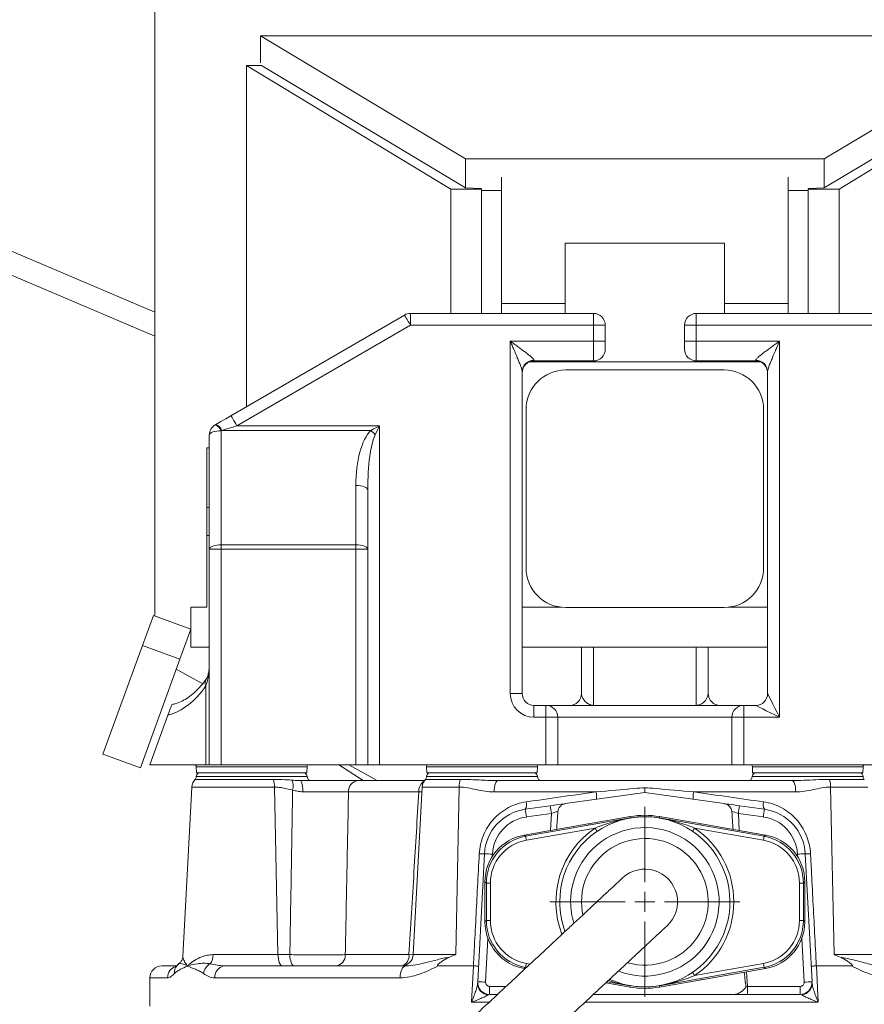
# Model space of a CAD drawing. Header units: millimetres. Extents: x 11 to 989, y 20 to 1240.
# Tile 7 of 10: x 342 to 556, y 766 to 1014. Entities that reach past the tile are written whole.
import ezdxf

# ---------------------------------------------------------------- set-up
doc = ezdxf.new("R2010")
doc.units = ezdxf.units.MM

# ---------------------------------------------------------------- blocks, each defined once
blk = doc.blocks.new('SW_CENTERMARKSYMBOL_0')
at = {"color": 0, "linetype": 'Continuous', "lineweight": 0}
for p, q in [((0, 5), (0, 24)), ((0, 0), (0, 2.5)), ((-5, 0), (-24, 0)), ((0, 0), (-2.5, 0)), ((0, 0), (0, -2.5)), ((0, 0), (2.5, 0)), ((5, 0), (24, 0)), ((0, -5), (0, -24))]:
    blk.add_line(p, q, dxfattribs=at)

msp = doc.modelspace()

# ---------------------------------------------------------------- linework, layer by layer
at = {"color": 7, "linetype": 'Continuous', "lineweight": 15}
for p, q in [((376.52, 940.6), (42.09, 1082.67)), ((49.42, 1073.43), (376.52, 934.49)), ((376.52, 863.77), (376.52, 1044.57)), ((403.17, 1010.35), (597.33, 1010.35)), ((454.98, 979.28), (403.17, 1010.35)), ((403.17, 1003.52), (403.17, 1010.35)), ((597.33, 1010.35), (545.52, 979.28)), ((399.65, 916.7), (399.65, 1002.86)), ((399.65, 1002.86), (451.22, 971.67)), ((403.41, 1002.86), (399.65, 1002.86)), ((403.41, 1002.86), (454.98, 971.93)), ((545.52, 971.93), (597.1, 1002.86)), ((600.86, 1002.86), (549.29, 971.67)), ((454.98, 971.93), (454.98, 979.28)), ((545.52, 979.28), (454.98, 979.28)), ((545.52, 971.93), (545.52, 979.28)), ((464.04, 942.73), (464.04, 974.67)), ((536.47, 974.67), (536.47, 942.73)), ((451.22, 971.67), (451.22, 940.25)), ((459.01, 971.67), (451.22, 971.67)), ((454.98, 971.93), (458.81, 971.79)), ((458.81, 971.79), (459.01, 971.67)), ((459.01, 971.67), (459.01, 969.53)), ((464.04, 971.33), (459.01, 971.33)), ((541.5, 971.33), (536.47, 971.33)), ((541.7, 971.79), (541.5, 971.67)), ((549.29, 971.67), (541.5, 971.67)), ((541.5, 971.67), (541.5, 969.53)), ((541.7, 971.79), (545.52, 971.93)), ((549.29, 971.67), (549.29, 940.25)), ((459.01, 969.53), (459.01, 940.25)), ((541.5, 969.53), (541.5, 940.25)), ((480.13, 940.25), (480.13, 957.99)), ((480.13, 957.99), (520.37, 957.99)), ((520.37, 940.25), (520.37, 957.99)), ((480.13, 942.73), (464.04, 942.73)), ((464.04, 940.25), (464.04, 942.73)), ((536.47, 942.73), (520.37, 942.73)), ((536.47, 940.25), (536.47, 942.73)), ((441.06, 937.25), (441.06, 940.25)), ((441.06, 940.25), (487.25, 940.25)), ((487.25, 937.25), (487.25, 940.25)), ((513.25, 937.25), (513.25, 940.25)), ((513.25, 940.25), (559.45, 940.25)), ((395.72, 914.42), (439.56, 939.84)), ((441.06, 937.25), (397.23, 911.83)), ((487.25, 937.25), (441.06, 937.25)), ((487.25, 933.25), (487.25, 937.25)), ((490.25, 937.25), (487.25, 937.25)), ((490.25, 937.25), (490.25, 933.25)), ((510.25, 933.25), (510.25, 937.25)), ((513.25, 937.25), (510.25, 937.25)), ((513.25, 937.25), (513.25, 933.25)), ((559.45, 937.25), (513.25, 937.25)), ((466.25, 933.25), (487.25, 933.25)), ((466.25, 844.25), (466.25, 933.25)), ((487.25, 928.25), (487.25, 933.25)), ((490.25, 933.25), (487.25, 933.25)), ((490.25, 933.25), (490.25, 931.25)), ((510.25, 933.25), (513.25, 933.25)), ((510.25, 931.25), (510.25, 933.25)), ((534.25, 933.25), (513.25, 933.25)), ((513.25, 933.25), (513.25, 928.25)), ((534.25, 933.25), (534.25, 838.25)), ((471.07, 928), (529.44, 928)), ((472.25, 928.41), (472.25, 928.25)), ((472.25, 928.25), (487.25, 928.25)), ((528.25, 928.25), (513.25, 928.25)), ((528.25, 928.25), (528.25, 928.41)), ((469.25, 925.5), (469.25, 844.25)), ((480.25, 925.98), (520.25, 925.98)), ((531.25, 844.25), (531.25, 925.5)), ((470.25, 875.98), (470.25, 915.98)), ((530.25, 915.98), (530.25, 875.98)), ((391.75, 912.11), (391.88, 912.19)), ((393.39, 910.71), (393.25, 910.63)), ((393.25, 910.63), (393.25, 881.78)), ((431.03, 910.71), (393.39, 910.71)), ((397.23, 911.83), (433.25, 911.83)), ((433.25, 911.83), (433.25, 826.25)), ((390.25, 880.67), (390.25, 909.52)), ((390.25, 906.28), (389.59, 906.28)), ((389.59, 906.28), (389.59, 891.19)), ((427.25, 881.78), (427.25, 896.78)), ((430.25, 895.67), (430.25, 880.67)), ((389.59, 891.19), (390.25, 891.19)), ((389.59, 884.18), (389.59, 891.19)), ((389.59, 866.04), (389.59, 884.18)), ((389.59, 884.18), (390.25, 884.18)), ((390.25, 826.25), (390.25, 880.67)), ((393.25, 880.67), (390.25, 880.67)), ((393.25, 880.67), (393.25, 881.78)), ((393.25, 881.78), (427.25, 881.78)), ((427.25, 880.67), (393.25, 880.67)), ((393.25, 880.67), (393.25, 826.25)), ((427.25, 880.67), (427.25, 881.78)), ((430.25, 880.67), (427.25, 880.67)), ((427.25, 826.25), (427.25, 880.67)), ((430.25, 880.67), (430.25, 826.25)), ((385.57, 855.98), (385.57, 866.04)), ((389.59, 866.04), (385.57, 866.04)), ((479.16, 866.04), (469.25, 866.04)), ((520.25, 865.98), (480.25, 865.98)), ((531.25, 866.04), (521.35, 866.04)), ((376.12, 863.92), (373.36, 856.35)), ((385.57, 860.48), (376.12, 863.92)), ((385.57, 860.48), (382.82, 852.91)), ((373.36, 856.35), (363.39, 828.94)), ((382.82, 852.91), (373.36, 856.35)), ((390.25, 855.98), (385.57, 855.98)), ((531.25, 855.98), (469.25, 855.98)), ((382.82, 852.91), (372.84, 825.5)), ((388.57, 846.73), (381.91, 850.43)), ((389.4, 826.25), (389.4, 846.15)), ((466.25, 844.25), (469.25, 844.25)), ((472.25, 838.25), (472.25, 841.25)), ((472.25, 841.25), (475.25, 841.25)), ((475.25, 838.25), (475.25, 841.25)), ((475.25, 841.25), (525.25, 841.25)), ((525.25, 841.25), (525.25, 838.25)), ((525.25, 841.25), (528.25, 841.25)), ((379.8, 838.74), (375.25, 826.25)), ((475.25, 838.25), (472.25, 838.25)), ((475.25, 826.25), (475.25, 838.25)), ((475.25, 838.25), (478.25, 838.25)), ((478.25, 838.25), (478.25, 826.25)), ((522.25, 838.25), (478.25, 838.25)), ((522.25, 826.25), (522.25, 838.25)), ((525.25, 838.25), (522.25, 838.25)), ((525.25, 838.25), (525.25, 826.25)), ((534.25, 838.25), (525.25, 838.25)), ((372.84, 825.5), (363.39, 828.94)), ((389.4, 826.25), (375.25, 826.25)), ((386.95, 825.77), (387.01, 824.25)), ((414.92, 825.77), (386.95, 825.77)), ((390.25, 826.25), (389.4, 826.25)), ((393.25, 826.25), (390.25, 826.25)), ((393.25, 826.25), (427.25, 826.25)), ((414.87, 824.25), (414.92, 825.77)), ((429.1, 822.25), (422.93, 826.25)), ((432.65, 822.25), (425.45, 826.25)), ((430.25, 826.25), (427.25, 826.25)), ((433.25, 826.25), (430.25, 826.25)), ((475.25, 826.25), (433.25, 826.25)), ((445.13, 825.77), (445.19, 824.25)), ((473.1, 825.77), (445.13, 825.77)), ((473.05, 824.25), (473.1, 825.77)), ((478.25, 826.25), (475.25, 826.25)), ((478.25, 826.25), (522.25, 826.25)), ((525.25, 826.25), (522.25, 826.25)), ((567.25, 826.25), (525.25, 826.25)), ((527.41, 825.77), (527.46, 824.25)), ((555.38, 825.77), (527.41, 825.77)), ((555.32, 824.25), (555.38, 825.77)), ((386.94, 823.25), (400.94, 823.25)), ((414.87, 824.25), (387.01, 824.25)), ((400.94, 823.25), (414.94, 823.25)), ((445.12, 823.25), (469.02, 823.25)), ((473.05, 824.25), (445.19, 824.25)), ((469.02, 823.25), (473.12, 823.25)), ((527.39, 823.25), (555.39, 823.25)), ((555.32, 824.25), (527.46, 824.25)), ((386.65, 822.55), (406.4, 822.55)), ((412.94, 822.26), (413.31, 822.25)), ((427.78, 822.25), (444.57, 822.25)), ((444.83, 822.55), (453.65, 822.55)), ((463.08, 822.25), (537.43, 822.25)), ((537.43, 822.25), (538.36, 822.27)), ((546.86, 822.55), (555.68, 822.55)), ((385.8, 820.61), (383.56, 777.84)), ((406.73, 820.61), (385.8, 820.61)), ((406.73, 820.61), (407.58, 778.29)), ((443.15, 819.4), (425.4, 819.4)), ((443.98, 820.61), (441.76, 778.29)), ((453.32, 820.61), (443.98, 820.61)), ((453.32, 820.61), (452.48, 778.29)), ((487.95, 819.4), (462.15, 819.4)), ((500.25, 819.25), (480.22, 816.43)), ((520.29, 816.43), (500.25, 819.25)), ((538.36, 819.4), (512.56, 819.4)), ((547.18, 820.61), (548.03, 778.29)), ((556.53, 820.61), (547.18, 820.61)), ((470.05, 815), (476.37, 815.89)), ((524.14, 815.89), (530.46, 815)), ((476.65, 813.95), (470.33, 813.06)), ((476.42, 809.66), (476.65, 813.95)), ((530.18, 813.06), (523.86, 813.95)), ((523.86, 813.95), (524.08, 809.66)), ((469.77, 808.49), (485.95, 811.34)), ((470.14, 808.18), (496.52, 812.83)), ((485.99, 811.31), (485.95, 811.34)), ((496.52, 813.17), (485.99, 811.31)), ((496.52, 812.81), (496.52, 813.17)), ((496.52, 812.83), (496.52, 812.81)), ((503.99, 813.17), (503.99, 812.81)), ((514.52, 811.31), (503.99, 813.17)), ((503.99, 812.81), (503.99, 812.83)), ((503.99, 812.83), (530.37, 808.18)), ((514.56, 811.34), (514.52, 811.31)), ((514.56, 811.34), (530.73, 808.49)), ((469.77, 808.49), (470.14, 808.18)), ((487.68, 810.26), (470.32, 807.2)), ((530.19, 807.2), (512.83, 810.26)), ((530.37, 808.18), (530.73, 808.49)), ((458.04, 771.4), (459.74, 803.75)), ((461.73, 803.68), (461.7, 803.06)), ((538.81, 803.06), (538.77, 803.68)), ((540.77, 803.75), (542.47, 771.4)), ((460.23, 796.37), (459.86, 796.68)), ((459.86, 796.68), (459.86, 786.59)), ((460.23, 786.9), (460.23, 796.37)), ((461.23, 796.37), (460.23, 796.37)), ((461.23, 796.37), (461.23, 786.9)), ((539.28, 796.37), (540.28, 796.37)), ((539.28, 786.9), (539.28, 796.37)), ((540.65, 796.68), (540.28, 796.37)), ((540.28, 796.37), (540.28, 786.9)), ((540.65, 786.59), (540.65, 796.68)), ((459.86, 786.59), (460.23, 786.9)), ((461.23, 786.9), (460.23, 786.9)), ((539.28, 786.9), (540.28, 786.9)), ((540.28, 786.9), (540.65, 786.59)), ((460.62, 782.4), (460.04, 771.33)), ((540.47, 771.33), (539.89, 782.4)), ((391.19, 778.29), (407.58, 778.29)), ((407.58, 778.29), (410.59, 778.29)), ((424.59, 778.29), (440.68, 778.29)), ((440.68, 778.29), (441.75, 778.28)), ((441.76, 778.29), (452.48, 778.29)), ((470.32, 776.07), (471.26, 775.9)), ((512.83, 773.01), (530.19, 776.07)), ((548.03, 778.29), (558.74, 778.29)), ((378.25, 775.45), (382.05, 775.45)), ((393.95, 775.47), (394.22, 775.45)), ((394.22, 775.45), (439.91, 775.45)), ((401.71, 775.45), (401.71, 775.45)), ((401.71, 775.45), (401.71, 775.45)), ((448.03, 775.45), (456.94, 775.45)), ((456.47, 766.25), (456.94, 775.45)), ((470.14, 775.09), (469.77, 774.78)), ((469.77, 774.78), (470.01, 774.74)), ((470.35, 775.05), (470.14, 775.09)), ((530.37, 775.09), (503.99, 770.43)), ((514.56, 771.92), (530.73, 774.78)), ((525.96, 773.93), (526.15, 770.28)), ((530.73, 774.78), (530.37, 775.09)), ((543.57, 775.45), (544.04, 766.25)), ((543.57, 775.45), (552.48, 775.45)), ((375.25, 772.45), (375.25, 765.25)), ((379.72, 772.45), (375.25, 772.45)), ((438.42, 772.45), (391.62, 772.45)), ((490.4, 771.18), (496.52, 770.1)), ((496.52, 770.43), (490.7, 771.46)), ((503.99, 770.1), (514.52, 771.96)), ((514.52, 771.96), (514.56, 771.92)), ((461.04, 770.28), (461.04, 768.25)), ((461.04, 770.28), (465.23, 770.28)), ((496.52, 770.46), (496.52, 770.43)), ((496.52, 770.1), (496.52, 770.46)), ((503.99, 770.43), (503.99, 770.46)), ((503.99, 770.46), (503.99, 770.1)), ((526.15, 768.25), (526.15, 770.28)), ((526.15, 770.28), (539.47, 770.28)), ((539.47, 768.25), (539.47, 770.28)), ((460.87, 766.25), (456.47, 766.25)), ((463.04, 768.25), (461.04, 768.25)), ((544.04, 766.25), (485.08, 766.25)), ((487.25, 768.25), (522.66, 768.25)), ((526.15, 768.25), (522.66, 768.25)), ((539.47, 768.25), (526.15, 768.25))]:
    msp.add_line(p, q, dxfattribs=at)
at = {"color": 7, "linetype": 'Continuous', "lineweight": 15, "flags": 128}
for points in [[(441.06, 937.25), (440.77, 937.75), (440.49, 938.24), (440.23, 938.69), (440, 939.08), (439.81, 939.41), (439.67, 939.65), (439.59, 939.79), (439.56, 939.84)], [(391.88, 912.19), (393.13, 912.91), (394.42, 913.66), (395.72, 914.42)], [(397.23, 911.83), (396.94, 912.33), (396.65, 912.82), (396.39, 913.27), (396.17, 913.66), (395.98, 913.98), (395.84, 914.22), (395.75, 914.37), (395.72, 914.42)], [(393.25, 910.63), (392.67, 910.61), (392.11, 910.55), (391.59, 910.45), (391.13, 910.31), (390.76, 910.14), (390.48, 909.95), (390.31, 909.74), (390.25, 909.52)], [(397.23, 911.83), (395.92, 911.45), (394.63, 911.07), (393.39, 910.71)], [(431.03, 910.71), (431.75, 911.07), (432.5, 911.45), (433.25, 911.83)], [(433.25, 911.83), (432.87, 911.07), (432.5, 910.32), (432.14, 909.6)], [(427.25, 896.78), (427.84, 896.76), (428.4, 896.7), (428.92, 896.6), (429.38, 896.46), (429.75, 896.29), (430.03, 896.1), (430.2, 895.89), (430.25, 895.67)], [(390.25, 880.67), (390.31, 880.89), (390.48, 881.1), (390.76, 881.29), (391.13, 881.46), (391.59, 881.6), (392.11, 881.7), (392.67, 881.76), (393.25, 881.78)], [(427.25, 881.78), (427.84, 881.76), (428.4, 881.7), (428.92, 881.6), (429.38, 881.46), (429.75, 881.29), (430.03, 881.1), (430.2, 880.89), (430.25, 880.67)], [(531.25, 844.25), (531.31, 844.13), (531.48, 843.79), (531.76, 843.24), (532.13, 842.49), (532.59, 841.58), (533.11, 840.54), (533.67, 839.42), (534.25, 838.25)], [(534.25, 838.25), (533.08, 838.83), (531.96, 839.4), (530.92, 839.91), (530.01, 840.37), (529.27, 840.74), (528.71, 841.02), (528.37, 841.19), (528.25, 841.25)], [(463.08, 822.25), (462.91, 822.19), (462.74, 822.03), (462.58, 821.77), (462.44, 821.42), (462.33, 821), (462.24, 820.5), (462.18, 819.97), (462.15, 819.4)], [(537.43, 822.25), (537.6, 822.19), (537.77, 822.03), (537.93, 821.77), (538.07, 821.42), (538.18, 821), (538.27, 820.5), (538.33, 819.97), (538.36, 819.4)], [(476.37, 815.89), (477.1, 815.99), (477.8, 816.09), (478.46, 816.18), (479.04, 816.27), (479.54, 816.34), (479.94, 816.39), (480.22, 816.43)], [(520.29, 816.43), (520.57, 816.39), (520.97, 816.34), (521.47, 816.27), (522.05, 816.18), (522.71, 816.09), (523.41, 815.99), (524.14, 815.89)], [(488.22, 809.45), (488.19, 809.5), (488.14, 809.58), (488.07, 809.68), (487.98, 809.8), (487.89, 809.95), (487.78, 810.1), (487.68, 810.26)], [(512.29, 809.45), (512.32, 809.5), (512.37, 809.58), (512.44, 809.68), (512.53, 809.8), (512.62, 809.95), (512.73, 810.1), (512.83, 810.26)], [(470.32, 807.2), (470.28, 807.39), (470.25, 807.57), (470.22, 807.74), (470.19, 807.88), (470.17, 808.01), (470.16, 808.1), (470.15, 808.16), (470.14, 808.18)], [(530.19, 807.2), (530.23, 807.39), (530.26, 807.57), (530.29, 807.74), (530.31, 807.88), (530.34, 808.01), (530.35, 808.1), (530.36, 808.16), (530.37, 808.18)], [(484.58, 788.43), (484.43, 789.25), (484.25, 791.63)], [(407.58, 778.29), (407.61, 777.73), (407.68, 777.19), (407.79, 776.7), (407.93, 776.27), (408.1, 775.92), (408.3, 775.66), (408.51, 775.5), (408.72, 775.45)], [(410.59, 778.29), (410.62, 777.73), (410.69, 777.19), (410.8, 776.7), (410.95, 776.27), (411.12, 775.92), (411.31, 775.66), (411.52, 775.5), (411.74, 775.45)], [(470.32, 776.07), (470.28, 775.88), (470.25, 775.7), (470.22, 775.53), (470.19, 775.38), (470.17, 775.26), (470.16, 775.17), (470.15, 775.11), (470.14, 775.09)], [(530.19, 776.07), (530.23, 775.88), (530.26, 775.7), (530.29, 775.53), (530.31, 775.38), (530.34, 775.26), (530.35, 775.17), (530.36, 775.11), (530.37, 775.09)], [(438.42, 772.45), (438.45, 773.03), (438.54, 773.6), (438.67, 774.11), (438.86, 774.57), (439.08, 774.94), (439.34, 775.22), (439.62, 775.39), (439.91, 775.45)], [(512.29, 773.82), (512.32, 773.77), (512.37, 773.69), (512.44, 773.59), (512.53, 773.46), (512.62, 773.32), (512.73, 773.17), (512.83, 773.01)], [(542.48, 771.12), (542.46, 770.59), (542.35, 770.12)]]:
    msp.add_lwpolyline(points, dxfattribs=at)
at = {"color": 7, "linetype": 'Continuous', "lineweight": 15}
for centre, radius, start, end in [((441.06, 937.25), 3, 90, 120.1137), ((487.25, 937.25), 3, 0, 90), ((513.25, 937.25), 3, 90, 180), ((487.25, 931.25), 3, 270, 0), ((513.25, 931.25), 3, 180, 270), ((472.21, 925.45), 2.95, 89.0904, 179.0612), ((472.25, 925.25), 3, 90, 180), ((528.3, 925.45), 2.95, 0.9388, 90.9096), ((528.25, 925.25), 3, 0, 90), ((480.25, 915.98), 10, 90, 180), ((520.25, 915.98), 10, 360, 90), ((393.25, 909.52), 3, 120.1137, 180), ((390.74, 909.58), 2.72, 22.6629, 68.2675), ((390.87, 909.66), 2.72, 22.6629, 68.2675), ((423.96, 902.53), 10.81, 40.821, 49.1782), ((480.25, 875.98), 10, 180, 270), ((520.25, 875.98), 10, 270, 360), ((390.87, 846.98), 1.69, 148.8671, 209.6068), ((472.25, 844.25), 6, 180, 270), ((472.25, 844.25), 3, 180, 270), ((481.25, 844.25), 3, 270, 0), ((519.25, 844.25), 3, 180, 270), ((528.25, 844.25), 3, 270, 0), ((475.25, 838.25), 3, 0, 90), ((486.86, 841.9), 0.652, 270.1262, 287.6483), ((513.65, 841.9), 0.652, 252.3517, 269.8738), ((525.25, 838.25), 3, 90, 180), ((386.45, 825.75), 0.5, 2, 90), ((415.42, 825.75), 0.5, 90, 178), ((444.63, 825.75), 0.5, 2, 90), ((473.6, 825.75), 0.5, 90, 178), ((526.91, 825.75), 0.5, 2, 90), ((555.88, 825.75), 0.5, 90, 178), ((385.94, 823.25), 1, 315.7006, 0), ((387.94, 823.25), 1, 90, 180), ((413.94, 823.25), 1, 0, 90), ((415.94, 823.25), 1, 180, 270), ((444.12, 823.25), 1, 315.7006, 0), ((446.12, 823.25), 1, 90, 180), ((472.12, 823.25), 1, 0, 90), ((474.12, 823.25), 1, 180, 270), ((526.39, 823.25), 1, 270, 0), ((528.39, 823.25), 1, 90, 180), ((554.39, 823.25), 1, 0, 90), ((556.39, 823.25), 1, 180, 224.2994), ((388.8, 820.45), 3, 135.7006, 177), ((400.66, 820.59), 6.07, 0.198, 18.8294), ((407.3, 820.86), 4.11, 346.0804, 21.5041), ((409.4, 820.08), 4.48, 351.623, 28.9463), ((428.1, 819.56), 2.71, 96.842, 183.2438), ((446.25, 819.58), 3.11, 124.2924, 183.2467), ((446.98, 820.45), 3, 135.7006, 177), ((459.4, 820.59), 6.07, 161.171, 179.8021), ((541.11, 820.59), 6.07, 0.1979, 18.829), ((482.96, 818.26), 5.11, 351.7989, 12.9626), ((517.54, 818.26), 5.11, 167.0374, 188.2011), ((468.09, 816.17), 2.28, 329.2144, 18.0475), ((277.43, 786.44), 201.11, 7.8616, 8.4215), ((723.08, 786.44), 201.11, 171.5785, 172.1384), ((532.42, 816.17), 2.28, 161.9525, 210.7856), ((471.72, 803.12), 12, 98, 177), ((271.41, 785.59), 200.8, 7.8613, 8.4221), ((729.1, 785.59), 200.8, 171.5779, 172.1387), ((528.79, 803.12), 12, 3, 82), ((471.72, 803.15), 10, 98, 177), ((500.25, 791.63), 21.5, 245.6026, 180), ((528.79, 803.15), 10, 3, 82), ((500.25, 791.63), 22.47, 124.0333, 201.2528), ((500.25, 791.63), 18.75, 249.3388, 180), ((500.25, 791.63), 22.47, 304.0333, 55.9667), ((500.25, 791.63), 16, 254.2269, 180), ((459.08, 811.41), 7.69, 265.0764, 274.9236), ((459.73, 775.07), 28.67, 86.0023, 89.9965), ((540.77, 775.07), 28.67, 90.0035, 93.9977), ((541.43, 811.41), 7.69, 265.0764, 274.9236), ((500.25, 791.63), 8.25, 312.968, 133.0332), ((500.25, 791.63), 21.5, 180, 200.2539), ((500.25, 791.63), 18.75, 180, 196.7874), ((392.18, 772.96), 3.47, 119.4779, 170.8364), ((387.25, 778.26), 3.94, 324.7355, 0.4889), ((421.9, 778.12), 2.7, 277.2327, 3.5229), ((438.77, 778.45), 3, 270, 357), ((438.07, 777.94), 2.63, 288.6402, 7.5977), ((378.25, 772.45), 3, 90, 180), ((382.69, 772.49), 2.97, 106.6245, 180.8206), ((384, 773.83), 2.56, 138.2261, 186.9934), ((387.87, 775.55), 3.16, 180.6205, 183.4723), ((388.01, 775.16), 3.2, 173.6919, 176.5171), ((394.44, 772.63), 2.82, 94.287, 183.7254), ((460.94, 771.04), 2.92, 178.4212, 265.4683), ((461.04, 771.25), 3, 177, 270), ((458.04, 742.73), 28.67, 86.0023, 89.9965), ((461.04, 771.28), 1, 177, 270), ((539.47, 771.25), 3, 270, 3), ((539.47, 771.28), 1, 270, 3), ((542.47, 742.73), 28.67, 90.0035, 93.9977), ((539.53, 771.11), 2.99, 275.1849, 340.702)]:
    msp.add_arc(centre, radius, start, end, dxfattribs=at)
for centre, major_axis, ratio, start_param, end_param in [((433.25, 896.78), (0, 15), 0.4, 0.380506, 1.570796), ((433.25, 895.67), (0, 15), 0.2, 0.380506, 1.570796), ((376.28, 866.25), (0, 28), 0.673077, 3.329419, 3.911638), ((476.64, 813.91), (2.04, 0.67), 0.01514, 0.632524, 1.563996), ((480.26, 882.85), (6.01, 114.6), 0.017428, 4.02372, 4.073978), ((500.25, 791.98), (0, -21.51), 0.999647, 2.96712, 3.316065), ((500.25, 791.63), (0, -21.51), 0.999647, 2.96712, 3.316065), ((523.86, 813.91), (2.04, -0.67), 0.01514, 1.577597, 2.509069), ((520.25, 882.85), (6.01, -114.6), 0.017428, 5.3508, 5.401058), ((486.21, 809.86), (1.15, -0.96), 0.999416, 2.214437, 2.443748), ((514.29, 809.86), (1.15, 0.96), 0.999416, 0.697844, 0.927156), ((471.87, 796.67), (9.2, -7.72), 0.999416, 2.443748, 3.839437), ((528.64, 796.67), (-9.2, -7.72), 0.999416, 2.443748, 3.839437), ((472.23, 796.36), (9.2, -7.72), 0.999513, 2.443748, 3.839437), ((472.23, 796.36), (8.43, -7.07), 0.999416, 2.443748, 3.839437), ((528.28, 796.36), (-8.43, -7.07), 0.999416, 2.443748, 3.839437), ((528.28, 796.36), (9.2, 7.72), 0.999513, 5.585341, 6.98103), ((471.87, 786.6), (9.2, 7.72), 0.999416, 2.443748, 3.839437), ((472.23, 786.91), (9.2, 7.72), 0.999513, 2.443748, 3.839437), ((472.23, 786.91), (8.43, 7.07), 0.999416, 2.443748, 3.839437), ((528.28, 786.91), (-8.43, 7.07), 0.999416, 2.443748, 3.839437), ((528.28, 786.91), (9.2, -7.72), 0.999513, 5.585341, 6.98103), ((528.64, 786.6), (-9.2, 7.72), 0.999416, 2.443748, 3.839437), ((520.25, 882.85), (6.01, -114.6), 0.017428, 5.968951, 6.092654), ((514.29, 773.4), (1.15, -0.96), 0.999416, 5.356029, 5.585341), ((500.25, 791.64), (0, 21.51), 0.999647, 2.96712, 3.316065), ((500.25, 791.28), (0, 21.51), 0.999647, 2.96712, 3.316065), ((526.15, 770.25), (2.01, -0.1), 0.017239, 1.573517, 1.763135)]:
    msp.add_ellipse(centre, major_axis=major_axis, ratio=ratio, start_param=start_param, end_param=end_param, dxfattribs=at)
for points, knots in [([(469.25, 925.5), (469.25, 925.59), (469.24, 925.7), (469.19, 925.93), (469.16, 926.06), (469.04, 926.48), (468.93, 926.78), (468.71, 927.41), (468.58, 927.73), (468.32, 928.39), (468.18, 928.73), (467.76, 929.75), (467.46, 930.45), (467.01, 931.49), (466.86, 931.84), (466.56, 932.54), (466.41, 932.9), (466.25, 933.25)], [0, 0, 0, 0, 0.0625, 0.0625, 0.125, 0.125, 0.25, 0.25, 0.375, 0.375, 0.5, 0.5, 0.75, 0.75, 0.875, 0.875, 1, 1, 1, 1]), ([(472.25, 928.41), (472.25, 928.46), (472.23, 928.51), (472.15, 928.65), (472.09, 928.72), (471.87, 928.97), (471.67, 929.15), (471.33, 929.45), (471.21, 929.55), (470.97, 929.75), (470.84, 929.85), (470.44, 930.16), (470.17, 930.38), (469.6, 930.81), (469.3, 931.03), (468.71, 931.47), (468.41, 931.69), (467.8, 932.13), (467.49, 932.35), (466.88, 932.8), (466.56, 933.02), (466.25, 933.25)], [0, 0, 0, 0, 0.0625, 0.0625, 0.125, 0.125, 0.25, 0.25, 0.3125, 0.3125, 0.375, 0.375, 0.5, 0.5, 0.625, 0.625, 0.75, 0.75, 0.875, 0.875, 1, 1, 1, 1]), ([(528.25, 928.41), (528.25, 928.46), (528.28, 928.51), (528.36, 928.65), (528.42, 928.72), (528.64, 928.97), (528.84, 929.15), (529.18, 929.45), (529.3, 929.55), (529.54, 929.75), (529.67, 929.85), (530.06, 930.16), (530.34, 930.38), (530.91, 930.81), (531.21, 931.03), (531.8, 931.47), (532.1, 931.69), (532.71, 932.13), (533.01, 932.35), (533.63, 932.8), (533.94, 933.02), (534.25, 933.25)], [0, 0, 0, 0, 0.0625, 0.0625, 0.125, 0.125, 0.25, 0.25, 0.3125, 0.3125, 0.375, 0.375, 0.5, 0.5, 0.625, 0.625, 0.75, 0.75, 0.875, 0.875, 1, 1, 1, 1]), ([(531.25, 925.5), (531.25, 925.59), (531.27, 925.7), (531.32, 925.93), (531.35, 926.06), (531.47, 926.48), (531.57, 926.78), (531.8, 927.41), (531.93, 927.73), (532.19, 928.39), (532.33, 928.73), (532.75, 929.75), (533.05, 930.45), (533.5, 931.49), (533.65, 931.84), (533.95, 932.54), (534.1, 932.9), (534.25, 933.25)], [0, 0, 0, 0, 0.0625, 0.0625, 0.125, 0.125, 0.25, 0.25, 0.375, 0.375, 0.5, 0.5, 0.75, 0.75, 0.875, 0.875, 1, 1, 1, 1]), ([(484.25, 844.25), (484.25, 845.63), (484.25, 848.07), (484.25, 852.16), (484.25, 854.79), (484.25, 855.98)], [0, 0, 0, 0, 0.4187, 0.736111, 1, 1, 1, 1]), ([(487.28, 855.98), (487.28, 854.76), (487.29, 852.27), (487.3, 849), (487.3, 846.14), (487.31, 843.87), (487.31, 842.07), (487.31, 841.54), (487.31, 841.25)], [0, 0, 0, 0, 0.157165, 0.319571, 0.481977, 0.644346, 0.806713, 1, 1, 1, 1]), ([(513.19, 841.25), (513.19, 841.4), (513.2, 841.7), (513.2, 842.73), (513.2, 844.37), (513.21, 846.79), (513.21, 849.77), (513.22, 852.86), (513.23, 855.06), (513.23, 855.98)], [0, 0, 0, 0, 0.116796, 0.233592, 0.396055, 0.558518, 0.720986, 0.883453, 1, 1, 1, 1]), ([(516.25, 855.98), (516.25, 854.83), (516.25, 852.2), (516.25, 848.1), (516.25, 845.63), (516.25, 844.25)], [0, 0, 0, 0, 0.254734, 0.581329, 1, 1, 1, 1]), ([(390.25, 851.76), (390.25, 850.84), (390.23, 848.87), (389.69, 847.1), (389.4, 846.15)], [0, 0, 0, 0, 0.464409, 1, 1, 1, 1]), ([(390.24, 851.58), (390.24, 851.42), (390.25, 850.77), (390.14, 849.77), (389.87, 848.7), (389.63, 848.11), (389.44, 847.88), (389.42, 847.86)], [0, 0, 0, 0, 0.100747, 0.398626, 0.696555, 0.975113, 1, 1, 1, 1]), ([(389.43, 847.86), (389.21, 847.56), (388.57, 846.66), (387.44, 845.36), (386.01, 844.03), (384.51, 842.95), (382.95, 842.12), (381.69, 841.65), (380.95, 841.5), (380.74, 841.46)], [0, 0, 0, 0, 0.0811331, 0.240625, 0.4043523, 0.5735145, 0.7485907, 0.9302188, 1, 1, 1, 1]), ([(484.25, 844.25), (484.26, 844.15), (484.29, 843.64), (484.66, 842.79), (485.5, 841.87), (486.24, 841.45), (486.82, 841.3), (487.03, 841.28), (487.06, 841.28)], [0, 0, 0, 0, 0.0666366, 0.3500953, 0.6338614, 0.9307438, 0.9900627, 1, 1, 1, 1]), ([(513.45, 841.28), (513.45, 841.28), (513.59, 841.28), (513.75, 841.32), (514.25, 841.44), (514.93, 841.83), (515.91, 842.76), (516.14, 843.74), (516.25, 844.25)], [0, 0, 0, 0, 0.000003, 0.039532, 0.084352, 0.301383, 0.645076, 1, 1, 1, 1]), ([(379.8, 838.74), (379.87, 838.94), (380.01, 839.31), (380.21, 839.87), (380.38, 840.34), (380.53, 840.75), (380.68, 841.14), (380.78, 841.44), (380.77, 841.4), (380.76, 841.38)], [0, 0, 0, 0, 0.129818, 0.238643, 0.327101, 0.415589, 0.535126, 0.738181, 1, 1, 1, 1]), ([(406.4, 822.55), (407.17, 822.54), (408.85, 822.51), (410.33, 822.42), (411.13, 822.36)], [0, 0, 0, 0, 0.4554741, 1, 1, 1, 1]), ([(411.13, 822.36), (411.64, 822.32), (412.25, 822.28), (412.84, 822.26), (412.94, 822.26)], [0, 0, 0, 0, 0.834962, 1, 1, 1, 1]), ([(413.31, 822.25), (413.65, 822.25), (413.99, 822.25), (414.66, 822.25), (415.01, 822.25), (416.03, 822.25), (416.71, 822.25), (418.06, 822.25), (418.73, 822.25), (419.72, 822.25), (420.05, 822.25), (420.71, 822.25), (421.03, 822.25), (421.98, 822.25), (422.59, 822.25), (423.48, 822.25), (423.77, 822.25), (424.34, 822.25), (424.62, 822.25), (425.99, 822.25), (426.95, 822.25), (427.78, 822.25)], [0, 0, 0, 0, 0.0625, 0.0625, 0.125, 0.125, 0.25, 0.25, 0.375, 0.375, 0.4375, 0.4375, 0.5, 0.5, 0.625, 0.625, 0.6875, 0.6875, 0.75, 0.75, 1, 1, 1, 1]), ([(453.65, 822.55), (454.51, 822.54), (456.72, 822.51), (459.94, 822.31), (462.22, 822.26), (463.08, 822.25)], [0, 0, 0, 0, 0.285922, 0.729957, 1, 1, 1, 1]), ([(538.36, 822.27), (538.8, 822.28), (540.25, 822.3), (542.73, 822.44), (545.13, 822.54), (546.48, 822.55), (546.86, 822.55)], [0, 0, 0, 0, 0.152463, 0.500511, 0.8577, 1, 1, 1, 1]), ([(411.29, 819.87), (410.54, 820.03), (409.78, 820.22), (408.64, 820.44), (408.26, 820.5), (407.5, 820.59), (407.11, 820.61), (406.73, 820.61)], [0, 0, 0, 0, 0.5, 0.5, 0.75, 0.75, 1, 1, 1, 1]), ([(410.59, 778.29), (410.71, 785.28), (410.94, 799.14), (411.18, 813), (411.29, 819.87)], [0, 0, 0, 0, 0.504518, 1, 1, 1, 1]), ([(413.83, 819.43), (413.38, 819.42), (412.95, 819.48), (412.11, 819.65), (411.7, 819.76), (411.29, 819.87)], [0, 0, 0, 0, 0.5, 0.5, 1, 1, 1, 1]), ([(425.4, 819.4), (424.73, 819.42), (423.96, 819.42), (422.87, 819.43), (422.65, 819.43), (422.19, 819.44), (421.96, 819.44), (421.25, 819.44), (420.76, 819.44), (420, 819.44), (419.74, 819.45), (419.22, 819.45), (418.95, 819.45), (418.16, 819.45), (417.62, 819.44), (416.55, 819.44), (416, 819.44), (414.91, 819.43), (414.36, 819.43), (413.83, 819.43)], [0, 0, 0, 0, 0.25, 0.25, 0.3125, 0.3125, 0.375, 0.375, 0.5, 0.5, 0.5625, 0.5625, 0.625, 0.625, 0.75, 0.75, 0.875, 0.875, 1, 1, 1, 1]), ([(425.4, 819.4), (425.27, 812.69), (424.99, 798.99), (424.73, 785.28), (424.59, 778.29)], [0, 0, 0, 0, 0.489817, 1, 1, 1, 1]), ([(440.68, 778.29), (441.1, 785.28), (441.92, 798.99), (442.75, 812.69), (443.15, 819.4)], [0, 0, 0, 0, 0.510183, 1, 1, 1, 1]), ([(443.92, 819.41), (443.83, 819.41), (443.61, 819.41), (443.33, 819.41), (443.15, 819.4)], [0, 0, 0, 0, 0.382645, 1, 1, 1, 1]), ([(462.15, 819.4), (460.63, 819.4), (459.16, 819.68), (456.97, 820.14), (456.25, 820.29), (454.79, 820.53), (454.06, 820.61), (453.32, 820.61)], [0, 0, 0, 0, 0.5, 0.5, 0.75, 0.75, 1, 1, 1, 1]), ([(470.26, 816.88), (473.17, 817.29), (476.11, 817.71), (482, 818.56), (484.97, 818.98), (487.95, 819.4)], [0, 0, 0, 0, 0.5, 0.5, 1, 1, 1, 1]), ([(487.95, 819.4), (491.2, 819.68), (495.3, 820.04), (499.4, 820.39), (500.25, 820.46)], [0, 0, 0, 0, 0.7925872, 1, 1, 1, 1]), ([(500.25, 819.25), (500.25, 819.27), (500.25, 819.31), (500.25, 819.66), (500.25, 820.07), (500.25, 820.36), (500.25, 820.45), (500.25, 820.46)], [0, 0, 0, 0, 0.289122, 0.578148, 0.869618, 0.993058, 1, 1, 1, 1]), ([(500.25, 820.46), (501.11, 820.39), (505.21, 820.04), (509.31, 819.68), (512.56, 819.4)], [0, 0, 0, 0, 0.207413, 1, 1, 1, 1]), ([(512.56, 819.4), (515.54, 818.98), (518.51, 818.56), (524.41, 817.71), (527.34, 817.29), (530.25, 816.88)], [0, 0, 0, 0, 0.5, 0.5, 1, 1, 1, 1]), ([(547.18, 820.61), (546.44, 820.61), (545.71, 820.53), (544.25, 820.29), (543.53, 820.13), (542.07, 819.83), (541.34, 819.69), (539.86, 819.47), (539.11, 819.4), (538.36, 819.4)], [0, 0, 0, 0, 0.25, 0.25, 0.5, 0.5, 0.75, 0.75, 1, 1, 1, 1]), ([(458.42, 803.75), (458.46, 804.56), (458.57, 805.36), (458.84, 806.54), (458.94, 806.93), (459.19, 807.7), (459.33, 808.09), (459.8, 809.21), (460.17, 809.92), (460.81, 810.94), (461.04, 811.26), (461.52, 811.9), (461.78, 812.21), (462.59, 813.1), (463.17, 813.64), (464.11, 814.37), (464.43, 814.6), (465.1, 815.03), (465.44, 815.23), (466.48, 815.79), (467.2, 816.1), (468.7, 816.58), (469.47, 816.77), (470.26, 816.88)], [0, 0, 0, 0, 0.125, 0.125, 0.1875, 0.1875, 0.25, 0.25, 0.375, 0.375, 0.4375, 0.4375, 0.5, 0.5, 0.625, 0.625, 0.6875, 0.6875, 0.75, 0.75, 0.875, 0.875, 1, 1, 1, 1]), ([(480.22, 816.43), (479.97, 816.37), (479.47, 816.25), (478.84, 815.76), (478.4, 815.15), (478.32, 814.68), (478.28, 814.47)], [0, 0, 0, 0, 0.25974, 0.519117, 0.787803, 1, 1, 1, 1]), ([(522.23, 814.47), (522.19, 814.69), (522.11, 815.12), (521.71, 815.7), (521.15, 816.18), (520.62, 816.38), (520.32, 816.43), (520.29, 816.43)], [0, 0, 0, 0, 0.221928, 0.442507, 0.695305, 0.964256, 1, 1, 1, 1]), ([(530.25, 816.88), (531.04, 816.77), (531.8, 816.59), (533.29, 816.1), (534.02, 815.79), (535.42, 815.04), (536.09, 814.61), (537.33, 813.64), (537.92, 813.11), (539, 811.91), (539.48, 811.28), (540.34, 809.93), (540.71, 809.22), (541.34, 807.71), (541.58, 806.94), (541.94, 805.37), (542.05, 804.56), (542.09, 803.75)], [0, 0, 0, 0, 0.125, 0.125, 0.25, 0.25, 0.375, 0.375, 0.5, 0.5, 0.625, 0.625, 0.75, 0.75, 0.875, 0.875, 1, 1, 1, 1]), ([(487.68, 810.26), (488.39, 810.56), (489.11, 810.83), (490.57, 811.34), (491.3, 811.57), (492.78, 812), (493.52, 812.19), (495.01, 812.54), (495.76, 812.7), (496.52, 812.83)], [0, 0, 0, 0, 0.25, 0.25, 0.5, 0.5, 0.75, 0.75, 1, 1, 1, 1]), ([(512.83, 810.26), (512.12, 810.56), (511.4, 810.83), (509.94, 811.34), (509.21, 811.57), (507.73, 812), (506.99, 812.19), (505.5, 812.54), (504.74, 812.7), (503.99, 812.83)], [0, 0, 0, 0, 0.25, 0.25, 0.5, 0.5, 0.75, 0.75, 1, 1, 1, 1]), ([(456.95, 775.45), (456.95, 775.45), (456.95, 775.45), (456.95, 775.45), (457.02, 776.78), (457.09, 778.11), (457.16, 779.44), (457.43, 784.76), (457.71, 790.08), (457.98, 795.41), (458.13, 798.19), (458.27, 800.97), (458.42, 803.75)], [-0.00000011, -0.00000011, -0.00000011, -0.00000011, 0, 0, 0, 0.004, 0.004, 0.004, 0.02, 0.02, 0.02, 0.02835713, 0.02835713, 0.02835713, 0.02835713]), ([(542.09, 803.75), (542.16, 802.42), (542.23, 801.09), (542.3, 799.76), (542.58, 794.43), (542.85, 789.11), (543.13, 783.79), (543.27, 781.01), (543.42, 778.23), (543.56, 775.45), (543.56, 775.45), (543.56, 775.45), (543.56, 775.45)], [0, 0, 0, 0, 0.004, 0.004, 0.004, 0.02, 0.02, 0.02, 0.02835713, 0.02835713, 0.02835713, 0.02835723, 0.02835723, 0.02835723, 0.02835723]), ([(494.63, 797.67), (494.42, 797.47), (494, 797.08), (493.26, 796.4), (492.37, 795.56), (491.28, 794.55), (490.02, 793.37), (488.6, 792.05), (487.09, 790.65), (485.56, 789.22), (484.03, 787.8), (482.28, 786.17), (480.06, 784.1), (477.17, 781.4), (473.59, 778.07), (469.29, 774.06), (464.25, 769.37), (458.5, 764.01), (452.05, 758.01), (444.92, 751.36), (439.92, 746.71), (437.33, 744.3)], [0, 0, 0, 0, 0.06689, 0.128864, 0.185977, 0.238263, 0.285581, 0.327871, 0.365167, 0.39753, 0.424986, 0.452505, 0.489261, 0.532272, 0.58145, 0.636769, 0.698293, 0.764778, 0.83721, 0.915607, 1, 1, 1, 1]), ([(448.58, 732.22), (450.86, 734.35), (455.24, 738.43), (461.47, 744.23), (467.05, 749.43), (471.96, 754), (475.95, 757.72), (479.14, 760.69), (481.63, 763.01), (483.75, 764.99), (485.64, 766.75), (487.6, 768.57), (489.8, 770.62), (492.25, 772.91), (494.8, 775.28), (497.3, 777.61), (499.58, 779.73), (501.5, 781.51), (503.04, 782.96), (504.24, 784.07), (505.15, 784.92), (505.63, 785.36), (505.88, 785.6)], [0, 0, 0, 0, 0.0744262, 0.1426999, 0.2048344, 0.2608549, 0.3107391, 0.3456121, 0.3766842, 0.4039629, 0.4275013, 0.4518909, 0.4843369, 0.5217891, 0.5641934, 0.6114985, 0.6637201, 0.7210039, 0.783408, 0.8507352, 0.9228972, 1, 1, 1, 1]), ([(382.67, 776.09), (382.62, 776.05), (382.43, 775.9), (382.24, 775.69), (382.1, 775.54)], [0, 0, 0, 0, 0.252729, 1, 1, 1, 1]), ([(382.68, 776.08), (382.62, 776.04), (382.42, 775.89), (382.23, 775.68), (382.1, 775.53)], [0, 0, 0, 0, 0.31956, 1, 1, 1, 1]), ([(383.55, 777.83), (383.54, 777.72), (383.53, 777.45), (383.3, 776.84), (382.98, 776.32), (382.7, 776.13), (382.66, 776.11)], [0, 0, 0, 0, 0.2358262, 0.5867289, 0.9419627, 1, 1, 1, 1]), ([(382.7, 776.05), (382.72, 776.08), (382.77, 776.16), (383.22, 776.01), (383.89, 775.78), (384.51, 775.58), (384.71, 775.52)], [0, 0, 0, 0, 0.129354, 0.41019, 0.812234, 1, 1, 1, 1]), ([(383.58, 777.84), (383.57, 777.81), (383.52, 777.59), (383.76, 776.87), (384.24, 776.07), (384.64, 775.6), (384.71, 775.52)], [0, 0, 0, 0, 0.059265, 0.475322, 0.903213, 1, 1, 1, 1]), ([(384.84, 775.52), (384.93, 775.6), (385.4, 776.06), (386.46, 776.88), (388.06, 777.68), (389.67, 778.19), (390.68, 778.26), (391.19, 778.29)], [0, 0, 0, 0, 0.065878, 0.349471, 0.640308, 0.818061, 1, 1, 1, 1]), ([(384.84, 775.52), (385.52, 775.71), (386.32, 775.89), (387.72, 776.07), (388.22, 776.11), (389.02, 776.11), (389.3, 776.11), (389.87, 776.07), (390.16, 776.03), (390.47, 775.98)], [0, 0, 0, 0, 0.5, 0.5, 0.75, 0.75, 0.875, 0.875, 1, 1, 1, 1]), ([(390.47, 775.98), (391.07, 775.84), (392.18, 775.57), (393.39, 775.5), (393.95, 775.47)], [0, 0, 0, 0, 0.5368364, 1, 1, 1, 1]), ([(410.59, 778.29), (411.89, 778.28), (414.48, 778.26), (418.57, 778.25), (422.12, 778.26), (423.81, 778.28), (424.59, 778.29)], [0, 0, 0, 0, 0.260171, 0.5204, 0.780396, 1, 1, 1, 1]), ([(439.91, 775.45), (440.72, 775.45), (441.55, 775.56), (443.25, 775.87), (444.13, 776.08), (445.94, 776.53), (446.88, 776.77), (448.35, 777.14), (448.85, 777.26), (449.87, 777.48), (450.39, 777.58), (450.93, 777.66)], [0, 0, 0, 0, 0.25, 0.25, 0.5, 0.5, 0.75, 0.75, 0.875, 0.875, 1, 1, 1, 1]), ([(450.93, 777.66), (450.62, 777.53), (450.32, 777.39), (449.74, 777.06), (449.46, 776.89), (448.9, 776.52), (448.63, 776.33), (448.23, 776.01), (448.1, 775.9), (447.96, 775.75), (447.93, 775.72), (447.88, 775.65), (447.85, 775.61), (447.84, 775.54), (447.84, 775.52), (447.86, 775.48), (447.88, 775.47), (447.94, 775.45), (447.98, 775.45), (448.03, 775.45)], [0, 0, 0, 0, 0.25, 0.25, 0.5, 0.5, 0.75, 0.75, 0.875, 0.875, 0.90625, 0.90625, 0.9375, 0.9375, 0.953125, 0.953125, 0.96875, 0.96875, 1, 1, 1, 1]), ([(452.48, 778.29), (452.47, 778.29), (451.95, 778.07), (451.44, 777.86), (450.93, 777.66)], [0, 0, 0, 0, 0.015943, 1, 1, 1, 1]), ([(549.58, 777.66), (549.07, 777.86), (548.56, 778.07), (548.04, 778.29), (548.03, 778.29)], [0, 0, 0, 0, 0.984057, 1, 1, 1, 1]), ([(552.48, 775.45), (552.52, 775.45), (552.57, 775.45), (552.62, 775.47), (552.64, 775.48), (552.67, 775.51), (552.67, 775.54), (552.66, 775.6), (552.64, 775.64), (552.58, 775.71), (552.56, 775.75), (552.41, 775.9), (552.28, 776.01), (551.88, 776.33), (551.61, 776.52), (551.05, 776.89), (550.77, 777.06), (550.19, 777.39), (549.89, 777.53), (549.58, 777.66)], [0, 0, 0, 0, 0.03125, 0.03125, 0.046875, 0.046875, 0.0625, 0.0625, 0.09375, 0.09375, 0.125, 0.125, 0.25, 0.25, 0.5, 0.5, 0.75, 0.75, 1, 1, 1, 1]), ([(549.58, 777.66), (550.22, 777.54), (552.25, 777.17), (555.38, 776.31), (558.24, 775.6), (559.83, 775.5), (560.33, 775.47)], [0, 0, 0, 0, 0.158053, 0.498753, 0.845841, 1, 1, 1, 1]), ([(381.46, 773.52), (381.15, 773.19), (380.85, 772.93), (380.27, 772.56), (379.99, 772.45), (379.72, 772.45)], [0, 0, 0, 0, 0.5, 0.5, 1, 1, 1, 1]), ([(384.72, 775.36), (384.11, 775.11), (383.54, 774.87), (382.72, 774.44), (382.46, 774.29), (382.07, 774.04), (381.94, 773.95), (381.7, 773.75), (381.58, 773.64), (381.46, 773.52)], [0, 0, 0, 0, 0.5, 0.5, 0.75, 0.75, 0.875, 0.875, 1, 1, 1, 1]), ([(382.12, 775.58), (382.08, 775.52), (381.92, 775.35), (381.78, 775.25), (381.81, 775.26), (381.81, 775.27)], [0, 0, 0, 0, 0.2415804, 0.7947556, 1, 1, 1, 1]), ([(388.75, 773.52), (388.58, 773.64), (388.41, 773.75), (388.07, 773.95), (387.9, 774.04), (387.39, 774.29), (387.05, 774.44), (386.06, 774.87), (385.43, 775.11), (384.82, 775.36)], [0, 0, 0, 0, 0.125, 0.125, 0.25, 0.25, 0.5, 0.5, 1, 1, 1, 1]), ([(391.62, 772.45), (391.1, 772.45), (390.61, 772.56), (389.66, 772.93), (389.2, 773.19), (388.75, 773.52)], [0, 0, 0, 0, 0.5, 0.5, 1, 1, 1, 1]), ([(448.03, 775.45), (447.25, 775.05), (446.47, 774.67), (444.9, 773.96), (444.11, 773.63), (442.5, 773.08), (441.69, 772.85), (440.07, 772.54), (439.25, 772.45), (438.42, 772.45)], [0, 0, 0, 0, 0.25, 0.25, 0.5, 0.5, 0.75, 0.75, 1, 1, 1, 1]), ([(456.95, 775.45), (457.14, 775.44), (457.32, 775.43), (457.64, 775.42), (457.78, 775.41), (458.01, 775.4), (458.1, 775.4), (458.22, 775.39), (458.25, 775.39), (458.25, 775.4)], [0, 0, 0, 0, 0.25, 0.25, 0.5, 0.5, 0.75, 0.75, 1, 1, 1, 1]), ([(543.56, 775.45), (543.37, 775.44), (543.19, 775.43), (542.87, 775.42), (542.73, 775.41), (542.5, 775.4), (542.41, 775.4), (542.29, 775.39), (542.26, 775.39), (542.26, 775.4)], [0, 0, 0, 0, 0.25, 0.25, 0.5, 0.5, 0.75, 0.75, 1, 1, 1, 1]), ([(562.08, 772.45), (561.26, 772.45), (560.44, 772.54), (558.79, 772.86), (557.98, 773.09), (556.39, 773.64), (555.6, 773.96), (554.04, 774.67), (553.26, 775.05), (552.48, 775.45)], [0, 0, 0, 0, 0.25, 0.25, 0.5, 0.5, 0.75, 0.75, 1, 1, 1, 1]), ([(458.03, 771.12), (458.02, 770.97), (457.99, 770.79), (457.91, 770.42), (457.86, 770.22), (457.69, 769.63), (457.56, 769.21), (457.28, 768.37), (457.13, 767.95), (456.89, 767.31), (456.81, 767.1), (456.64, 766.68), (456.56, 766.46), (456.47, 766.25)], [0, 0, 0, 0, 0.125, 0.125, 0.25, 0.25, 0.5, 0.5, 0.75, 0.75, 0.875, 0.875, 1, 1, 1, 1]), ([(496.52, 770.43), (496.51, 770.44), (496.25, 770.48), (494.49, 770.82), (492.66, 771.21), (491.14, 771.76), (491.06, 771.79)], [0, 0, 0, 0, 0.005296, 0.139902, 0.954493, 1, 1, 1, 1]), ([(512.83, 773.01), (512.12, 772.71), (511.4, 772.44), (509.94, 771.93), (509.21, 771.69), (507.73, 771.27), (506.99, 771.07), (505.5, 770.73), (504.74, 770.57), (503.99, 770.43)], [0, 0, 0, 0, 0.25, 0.25, 0.5, 0.5, 0.75, 0.75, 1, 1, 1, 1]), ([(542.48, 771.12), (542.49, 770.97), (542.52, 770.79), (542.6, 770.42), (542.65, 770.22), (542.81, 769.63), (542.95, 769.21), (543.23, 768.37), (543.38, 767.95), (543.62, 767.31), (543.7, 767.1), (543.87, 766.68), (543.95, 766.46), (544.04, 766.25)], [0, 0, 0, 0, 0.125, 0.125, 0.25, 0.25, 0.5, 0.5, 0.75, 0.75, 0.875, 0.875, 1, 1, 1, 1]), ([(522.66, 768.25), (522.99, 768.25), (523.32, 768.31), (523.94, 768.53), (524.23, 768.68), (524.78, 769.04), (525.03, 769.25), (525.39, 769.6), (525.5, 769.72), (525.65, 769.92), (525.69, 769.98), (525.76, 770.13), (525.78, 770.22), (525.77, 770.3)], [0, 0, 0, 0, 0.25, 0.25, 0.5, 0.5, 0.75, 0.75, 0.875, 0.875, 0.9375, 0.9375, 1, 1, 1, 1]), ([(460.71, 768.14), (460.62, 768.08), (460.5, 768.01), (460.21, 767.86), (460.05, 767.78), (459.55, 767.55), (459.19, 767.39), (458.45, 767.07), (458.06, 766.9), (457.48, 766.66), (457.28, 766.58), (456.88, 766.41), (456.67, 766.33), (456.47, 766.25)], [0, 0, 0, 0, 0.125, 0.125, 0.25, 0.25, 0.5, 0.5, 0.75, 0.75, 0.875, 0.875, 1, 1, 1, 1]), ([(539.8, 768.14), (539.89, 768.08), (540.01, 768.01), (540.3, 767.86), (540.46, 767.78), (540.95, 767.55), (541.31, 767.39), (542.06, 767.07), (542.44, 766.9), (543.03, 766.66), (543.23, 766.58), (543.63, 766.41), (543.84, 766.33), (544.04, 766.25)], [0, 0, 0, 0, 0.125, 0.125, 0.25, 0.25, 0.5, 0.5, 0.75, 0.75, 0.875, 0.875, 1, 1, 1, 1])]:
    msp.add_open_spline(points, degree=3, knots=knots, dxfattribs=at)
for points in [[(384.71, 775.52), (384.75, 775.53), (384.79, 775.53), (384.84, 775.52)], [(384.82, 775.36), (384.79, 775.37), (384.75, 775.37), (384.72, 775.36)], [(456.94, 775.45), (456.95, 775.45), (456.95, 775.45), (456.95, 775.45)], [(543.56, 775.45), (543.56, 775.45), (543.56, 775.45), (543.57, 775.45)]]:
    msp.add_open_spline(points, degree=3, dxfattribs=at)

# ---------------------------------------------------------------- block references
at = {"color": 7, "linetype": 'Continuous', "lineweight": 0}
msp.add_blockref('SW_CENTERMARKSYMBOL_0', (500.25, 791.63), dxfattribs=at)

doc.saveas('drawing.dxf')
